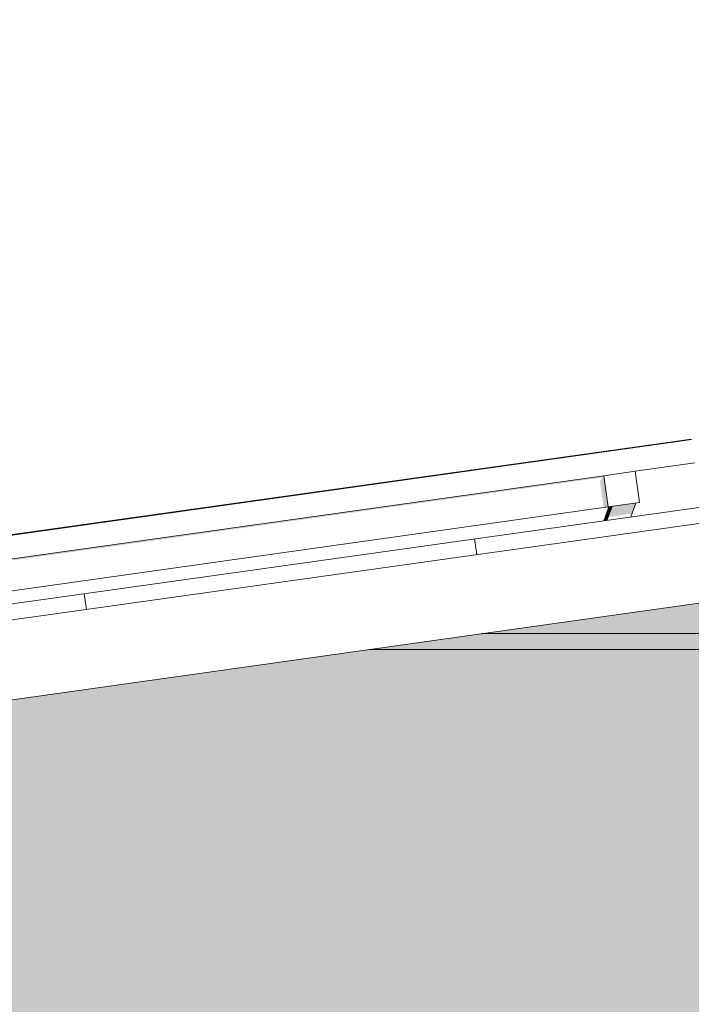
# Model space of a CAD drawing. Header units: metres. Extents: x -52 to 321, y -8 to 26.
# Tile 81 of 256: x -41.18 to -40.329, y 5.99 to 7.238. Entities that reach past the tile are written whole.
import ezdxf

# ---------------------------------------------------------------- set-up
doc = ezdxf.new("R2010")
doc.units = ezdxf.units.M
doc.header["$MEASUREMENT"] = 0
for name, color, linetype in [('10 Fassade', 7, 'Continuous'), ('30 Dachaufbau', 7, 'Continuous'), ('70 PV-Anlage', 7, 'Continuous'), ('94 Genehmigungsplanung Bemaßung', 7, 'Continuous')]:
    doc.layers.add(name, color=color, linetype=linetype)
doc.styles.add('ERSTELLTER_STIL_2', font='arial.ttf')
doc.dimstyles.new('ERSTELLTER_STIL__1', dxfattribs={"dimtxt": 0.25, "dimasz": 0.19, "dimexe": 0.18, "dimexo": 0.1, "dimgap": 0, "dimtad": 1, "dimtih": 1, "dimtoh": 1, "dimzin": 0, "dimdsep": 46, "dimtxsty": 'ERSTELLTER_STIL_2', "dimblk": 'ARROWHEAD_6', "dimblk1": 'ARROWHEAD_6', "dimblk2": 'ARROWHEAD_6', "dimcen": 0.09, "dimclrd": 7, "dimclre": 7, "dimclrt": 7, "dimazin": 0, "dimtfac": 1, "dimtdec": 4, "dimtmove": 0, "dimatfit": 3, "dimfxl": 1, "dimtolj": 1, "dimtzin": 0, "dimarcsym": 0})

# ---------------------------------------------------------------- blocks, each defined once
blk = doc.blocks.new('*X2', base_point=(-33357.279, 0))
at = {"layer": '30 Dachaufbau', "color": 7, "linetype": 'Continuous', "lineweight": 13}
for p, q in [((-40.6007, 6.5601), (-40.6035, 6.58)), ((-40.6007, 6.5601), (-40.6035, 6.58)), ((-41.0958, 6.4906), (-41.0986, 6.5104)), ((-41.0958, 6.4906), (-41.0986, 6.5104))]:
    blk.add_line(p, q, dxfattribs=at)
blk = doc.blocks.new('*D18', base_point=(-33357.279, 0))
at = {"layer": '94 Genehmigungsplanung Bemaßung', "color": 7, "linetype": 'Continuous', "lineweight": 13}
for p, q in [((-43.9997, 9.5481), (-43.9997, 9.9231)), ((-28.1801, 9.5481), (-28.1801, 9.9231)), ((-43.8997, 9.8356), (-44.0997, 9.6356)), ((-28.2801, 9.6356), (-28.0801, 9.8356)), ((-43.9997, 9.7356), (-28.1801, 9.7356)), ((-28.1801, 9.7356), (-28.0301, 9.7356))]:
    blk.add_line(p, q, dxfattribs=at)
at = {"layer": '94 Genehmigungsplanung Bemaßung', "color": 7, "lineweight": 13, "insert": (-36.5189, 9.7856), "char_height": 0.25, "attachment_point": 7, "style": 'ERSTELLTER_STIL_2'}
blk.add_mtext('\\A1;{\\pql;\\fArial|b0|i0|c0|p0;\\W1.000000;15,82}', dxfattribs=at)
blk = doc.blocks.new('ARROWHEAD_6')
at = {"color": 0, "linetype": 'Continuous', "lineweight": 0}
for p, q in [((-0.5, -0.5), (0.5, 0.5)), ((0, 0), (-1, 0))]:
    blk.add_line(p, q, dxfattribs=at)

msp = doc.modelspace()

# ---------------------------------------------------------------- hatches: boundary and pattern name
at = {"layer": '10 Fassade', "linetype": 'Continuous', "lineweight": 0, "true_color": 0x000000}
for points in [[(-39.8997, 6.5577), (-40.5948, 6.46), (-39.8997, 6.46)], [(-40.7371, 6.44), (-39.9297, 6.44), (-39.9297, 6.46), (-40.5948, 6.46)], [(-42.4297, 5.71), (-41.6718, 5.71), (-39.8997, 5.9591), (-39.8997, 6.44), (-40.7371, 6.44), (-42.4297, 6.2021)]]:
    msp.add_hatch(color=18, dxfattribs=at).paths.add_polyline_path(points)
at = {"layer": '70 PV-Anlage', "linetype": 'Continuous', "lineweight": 0, "true_color": 0x000000}
for points in [[(-40.3436, 6.7044), (-40.3436, 6.7044), (-40.3435, 6.7044)], [(-40.3435, 6.7044), (-40.3435, 6.7044), (-40.3434, 6.7044)], [(-40.3433, 6.7044), (-40.3434, 6.7044), (-40.3434, 6.7044)], [(-40.3433, 6.7044), (-40.3433, 6.7044), (-40.3431, 6.7044)], [(-40.3431, 6.7044), (-40.3431, 6.7044), (-40.343, 6.7044)], [(-40.343, 6.7044), (-40.343, 6.7044), (-40.3429, 6.7044)], [(-40.3429, 6.7044), (-40.3429, 6.7044), (-40.3428, 6.7044)], [(-40.3428, 6.7044), (-40.3428, 6.7044), (-40.3428, 6.7044), (-40.3427, 6.7044)], [(-40.3427, 6.7044), (-40.3427, 6.7044), (-40.3426, 6.7044)], [(-40.3426, 6.7044), (-40.3426, 6.7044), (-40.3425, 6.7044)], [(-40.3425, 6.7044), (-40.3425, 6.7044), (-40.3424, 6.7044)], [(-40.3424, 6.7044), (-40.3424, 6.7044), (-40.3423, 6.7044)], [(-40.3422, 6.7044), (-40.3423, 6.7044), (-40.3423, 6.7044)], [(-40.3422, 6.7044), (-40.3422, 6.7044), (-40.3421, 6.7044)], [(-40.342, 6.7044), (-40.3421, 6.7044), (-40.3421, 6.7044)], [(-40.342, 6.7044), (-40.342, 6.7044), (-40.3419, 6.7044)], [(-40.3419, 6.7044), (-40.3418, 6.7044), (-40.3417, 6.7044)], [(-40.3417, 6.7044), (-40.3417, 6.7044), (-40.3416, 6.7044)], [(-40.3416, 6.7044), (-40.3416, 6.7044), (-40.3415, 6.7044)], [(-40.3415, 6.7044), (-40.3415, 6.7044), (-40.3414, 6.7044)], [(-40.3414, 6.7044), (-40.3414, 6.7044), (-40.3413, 6.7044)], [(-40.3413, 6.7044), (-40.3413, 6.7044), (-40.3412, 6.7044)], [(-40.3412, 6.7044), (-40.3412, 6.7044), (-40.3411, 6.7044)], [(-40.341, 6.7044), (-40.3411, 6.7044), (-40.3411, 6.7044)], [(-40.3409, 6.7044), (-40.341, 6.7044), (-40.341, 6.7044)], [(-40.3409, 6.7044), (-40.3409, 6.7044), (-40.3408, 6.7044)], [(-40.3407, 6.7044), (-40.3408, 6.7044), (-40.3408, 6.7044)], [(-40.3406, 6.7044), (-40.3407, 6.7044), (-40.3407, 6.7044)], [(-40.3405, 6.7044), (-40.3406, 6.7044), (-40.3406, 6.7044)], [(-40.3404, 6.7044), (-40.3404, 6.7044), (-40.3403, 6.7044)], [(-40.3402, 6.7044), (-40.3403, 6.7044), (-40.3403, 6.7044)], [(-40.3401, 6.7044), (-40.3402, 6.7044), (-40.3402, 6.7044)], [(-40.34, 6.7044), (-40.3401, 6.7044), (-40.3401, 6.7044)], [(-40.3399, 6.7044), (-40.34, 6.7044), (-40.34, 6.7044)], [(-40.3399, 6.7044), (-40.3399, 6.7044), (-40.3398, 6.7044)], [(-41.9844, 6.443), (-41.9842, 6.4411), (-40.4411, 6.658), (-40.4446, 6.653), (-40.4399, 6.6197), (-40.434, 6.6205), (-40.4396, 6.6601)], [(-40.4342, 6.6077), (-40.4044, 6.6119), (-40.4036, 6.6131), (-40.3991, 6.6254), (-40.4293, 6.6212)], [(-40.4397, 6.603), (-40.4396, 6.603), (-40.4332, 6.6206), (-40.4333, 6.6206)], [(-40.4332, 6.6206), (-40.4396, 6.603), (-40.4394, 6.603), (-40.4331, 6.6206)], [(-40.4331, 6.6206), (-40.4394, 6.603), (-40.4393, 6.603), (-40.433, 6.6206)], [(-40.433, 6.6207), (-40.4393, 6.603), (-40.4392, 6.603), (-40.4328, 6.6207)], [(-40.4328, 6.6207), (-40.4392, 6.603), (-40.4391, 6.6031), (-40.4327, 6.6207)], [(-40.4327, 6.6207), (-40.4391, 6.6031), (-40.439, 6.6031), (-40.4326, 6.6207)], [(-40.4326, 6.6207), (-40.439, 6.6031), (-40.4389, 6.6031), (-40.4325, 6.6207)], [(-40.4325, 6.6207), (-40.4389, 6.6031), (-40.4388, 6.6031), (-40.4324, 6.6207)], [(-40.4324, 6.6207), (-40.4388, 6.6031), (-40.4386, 6.6031), (-40.4323, 6.6207)], [(-40.4386, 6.6031), (-40.4385, 6.6031), (-40.4322, 6.6208), (-40.4323, 6.6207)], [(-40.4385, 6.6031), (-40.4384, 6.6032), (-40.432, 6.6208), (-40.4322, 6.6208)], [(-40.432, 6.6208), (-40.4384, 6.6032), (-40.4383, 6.6032), (-40.4319, 6.6208)], [(-40.4319, 6.6208), (-40.4383, 6.6032), (-40.4382, 6.6032), (-40.4318, 6.6208)], [(-40.4318, 6.6208), (-40.4382, 6.6032), (-40.4381, 6.6032), (-40.4317, 6.6208)], [(-40.4317, 6.6208), (-40.4381, 6.6032), (-40.438, 6.6032), (-40.4316, 6.6208)], [(-40.4316, 6.6208), (-40.438, 6.6032), (-40.4379, 6.6032), (-40.4315, 6.6209)], [(-40.4315, 6.6209), (-40.4378, 6.6032), (-40.4377, 6.6032), (-40.4314, 6.6209)], [(-40.4314, 6.6209), (-40.4377, 6.6032), (-40.4376, 6.6033), (-40.4313, 6.6209)], [(-40.4312, 6.6209), (-40.4376, 6.6033), (-40.4375, 6.6033), (-40.4311, 6.6209)], [(-40.4311, 6.6209), (-40.4375, 6.6033), (-40.4374, 6.6033), (-40.431, 6.6209)], [(-40.431, 6.6209), (-40.4374, 6.6033), (-40.4373, 6.6033), (-40.4309, 6.6209)], [(-40.4309, 6.6209), (-40.4373, 6.6033), (-40.4372, 6.6033), (-40.4308, 6.621)], [(-40.4308, 6.621), (-40.4372, 6.6033), (-40.4371, 6.6033), (-40.4307, 6.621)], [(-40.4307, 6.621), (-40.437, 6.6033), (-40.4369, 6.6034), (-40.4306, 6.621)], [(-40.4306, 6.621), (-40.4369, 6.6034), (-40.4368, 6.6034), (-40.4305, 6.621)], [(-40.4304, 6.621), (-40.4368, 6.6034), (-40.4367, 6.6034), (-40.4303, 6.621)], [(-40.4303, 6.621), (-40.4367, 6.6034), (-40.4366, 6.6034), (-40.4302, 6.621)], [(-40.4302, 6.621), (-40.4366, 6.6034), (-40.4365, 6.6034), (-40.4301, 6.621)], [(-40.4301, 6.621), (-40.4365, 6.6034), (-40.4364, 6.6034), (-40.43, 6.6211)], [(-40.43, 6.6211), (-40.4364, 6.6034), (-40.4363, 6.6035), (-40.4299, 6.6211)], [(-40.4299, 6.6211), (-40.4363, 6.6035), (-40.4361, 6.6035), (-40.4298, 6.6211)], [(-40.4298, 6.6211), (-40.4361, 6.6035), (-40.436, 6.6035), (-40.4297, 6.6211)], [(-40.4297, 6.6211), (-40.436, 6.6035), (-40.4359, 6.6035), (-40.4295, 6.6211)], [(-40.4295, 6.6211), (-40.4359, 6.6035), (-40.4358, 6.6035), (-40.4294, 6.6211)], [(-40.4294, 6.6211), (-40.4358, 6.6035), (-40.4357, 6.6035), (-40.4293, 6.6212)]]:
    msp.add_hatch(color=18, dxfattribs=at).paths.add_polyline_path(points)

# ---------------------------------------------------------------- linework, layer by layer
at = {"layer": '10 Fassade', "color": 7, "linetype": 'Continuous', "lineweight": 13}
for p, q in [((-39.8997, 6.46), (-40.5948, 6.46)), ((-39.8997, 6.44), (-40.7371, 6.44))]:
    msp.add_line(p, q, dxfattribs=at)
at = {"layer": '30 Dachaufbau', "color": 7, "linetype": 'Continuous', "lineweight": 13}
for p, q in [((-44.5645, 6.0233), (-36.0897, 7.2143)), ((-36.0897, 7.1941), (-44.5618, 6.0035)), ((-36.0897, 7.0931), (-44.5478, 5.9044))]:
    msp.add_line(p, q, dxfattribs=at)
at = {"layer": '70 PV-Anlage', "color": 7, "linetype": 'Continuous', "lineweight": 13}
for p, q in [((-42.0282, 6.4671), (-40.3284, 6.706)), ((-42.0171, 6.4692), (-40.3436, 6.7044)), ((-42.017, 6.4692), (-40.3435, 6.7044)), ((-42.0169, 6.4692), (-40.3434, 6.7044)), ((-42.0168, 6.4692), (-40.3433, 6.7044)), ((-42.0167, 6.4692), (-40.3431, 6.7044)), ((-42.0166, 6.4692), (-40.343, 6.7044)), ((-42.0165, 6.4692), (-40.3429, 6.7044)), ((-42.0164, 6.4692), (-40.3428, 6.7044)), ((-42.0163, 6.4692), (-40.3427, 6.7044)), ((-42.0162, 6.4692), (-40.3426, 6.7044)), ((-42.0161, 6.4692), (-40.3425, 6.7044)), ((-42.0159, 6.4692), (-40.3424, 6.7044)), ((-42.0158, 6.4692), (-40.3423, 6.7044)), ((-42.0157, 6.4692), (-40.3422, 6.7044)), ((-42.0156, 6.4692), (-40.3421, 6.7044)), ((-42.0155, 6.4692), (-40.342, 6.7044)), ((-42.0154, 6.4692), (-40.3419, 6.7044)), ((-42.0153, 6.4692), (-40.3417, 6.7044)), ((-42.0152, 6.4692), (-40.3416, 6.7044)), ((-42.0151, 6.4692), (-40.3415, 6.7044)), ((-42.015, 6.4692), (-40.3414, 6.7044)), ((-42.0149, 6.4692), (-40.3413, 6.7044)), ((-42.0148, 6.4692), (-40.3412, 6.7044)), ((-42.0146, 6.4692), (-40.3411, 6.7044)), ((-42.0145, 6.4692), (-40.341, 6.7044)), ((-42.0144, 6.4692), (-40.3409, 6.7044)), ((-42.0143, 6.4692), (-40.3408, 6.7044)), ((-42.0142, 6.4692), (-40.3407, 6.7044)), ((-42.0141, 6.4692), (-40.3406, 6.7044)), ((-42.014, 6.4692), (-40.3404, 6.7044)), ((-42.0139, 6.4692), (-40.3403, 6.7044)), ((-42.0138, 6.4692), (-40.3402, 6.7044)), ((-42.0137, 6.4692), (-40.3401, 6.7044)), ((-42.0136, 6.4692), (-40.34, 6.7044)), ((-42.0135, 6.4692), (-40.3399, 6.7044)), ((-40.3322, 6.706), (-40.3436, 6.7044)), ((-40.3436, 6.7044), (-40.3435, 6.7044)), ((-40.3321, 6.706), (-40.3435, 6.7044)), ((-40.3435, 6.7044), (-40.3434, 6.7044)), ((-40.332, 6.706), (-40.3434, 6.7044)), ((-40.3434, 6.7044), (-40.3433, 6.7044)), ((-40.3319, 6.706), (-40.3433, 6.7044)), ((-40.3433, 6.7044), (-40.3431, 6.7044)), ((-40.3318, 6.706), (-40.3431, 6.7044)), ((-40.3431, 6.7044), (-40.343, 6.7044)), ((-40.3317, 6.706), (-40.343, 6.7044)), ((-40.343, 6.7044), (-40.3429, 6.7044)), ((-40.3315, 6.706), (-40.3429, 6.7044)), ((-40.3429, 6.7044), (-40.3428, 6.7044)), ((-40.3314, 6.706), (-40.3428, 6.7044)), ((-40.3428, 6.7044), (-40.3427, 6.7044)), ((-40.3313, 6.706), (-40.3427, 6.7044)), ((-40.3427, 6.7044), (-40.3426, 6.7044)), ((-40.3312, 6.706), (-40.3426, 6.7044)), ((-40.3426, 6.7044), (-40.3425, 6.7044)), ((-40.3311, 6.706), (-40.3425, 6.7044)), ((-40.3425, 6.7044), (-40.3424, 6.7044)), ((-40.331, 6.706), (-40.3424, 6.7044)), ((-40.3424, 6.7044), (-40.3423, 6.7044)), ((-40.3309, 6.706), (-40.3423, 6.7044)), ((-40.3423, 6.7044), (-40.3422, 6.7044)), ((-40.3308, 6.706), (-40.3422, 6.7044)), ((-40.3422, 6.7044), (-40.3421, 6.7044)), ((-40.3307, 6.706), (-40.3421, 6.7044)), ((-40.3421, 6.7044), (-40.342, 6.7044)), ((-40.3306, 6.706), (-40.342, 6.7044)), ((-40.342, 6.7044), (-40.3419, 6.7044)), ((-40.3305, 6.706), (-40.3419, 6.7044)), ((-40.3419, 6.7044), (-40.3417, 6.7044)), ((-40.3304, 6.706), (-40.3417, 6.7044)), ((-40.3417, 6.7044), (-40.3416, 6.7044)), ((-40.3302, 6.706), (-40.3416, 6.7044)), ((-40.3416, 6.7044), (-40.3415, 6.7044)), ((-40.3301, 6.706), (-40.3415, 6.7044)), ((-40.3415, 6.7044), (-40.3414, 6.7044)), ((-40.33, 6.706), (-40.3414, 6.7044)), ((-40.3414, 6.7044), (-40.3413, 6.7044)), ((-40.3299, 6.706), (-40.3413, 6.7044)), ((-40.3413, 6.7044), (-40.3412, 6.7044)), ((-40.3298, 6.706), (-40.3412, 6.7044)), ((-40.3412, 6.7044), (-40.3411, 6.7044)), ((-40.3297, 6.706), (-40.3411, 6.7044)), ((-40.3411, 6.7044), (-40.341, 6.7044)), ((-40.3296, 6.706), (-40.341, 6.7044)), ((-40.341, 6.7044), (-40.3409, 6.7044)), ((-40.3295, 6.706), (-40.3409, 6.7044)), ((-40.3409, 6.7044), (-40.3408, 6.7044)), ((-40.3294, 6.706), (-40.3408, 6.7044)), ((-40.3408, 6.7044), (-40.3407, 6.7044)), ((-40.3293, 6.706), (-40.3407, 6.7044)), ((-40.3407, 6.7044), (-40.3406, 6.7044)), ((-40.3292, 6.706), (-40.3406, 6.7044)), ((-40.3406, 6.7044), (-40.3405, 6.7044)), ((-40.3291, 6.706), (-40.3404, 6.7044)), ((-40.3404, 6.7044), (-40.3403, 6.7044)), ((-40.329, 6.706), (-40.3403, 6.7044)), ((-40.3403, 6.7044), (-40.3402, 6.7044)), ((-40.3288, 6.706), (-40.3402, 6.7044)), ((-40.3402, 6.7044), (-40.3401, 6.7044)), ((-40.3287, 6.706), (-40.3401, 6.7044)), ((-40.3401, 6.7044), (-40.34, 6.7044)), ((-40.3286, 6.706), (-40.34, 6.7044)), ((-40.34, 6.7044), (-40.3399, 6.7044)), ((-40.3285, 6.706), (-40.3399, 6.7044)), ((-40.3399, 6.7044), (-40.3398, 6.7044)), ((-40.3321, 6.706), (-40.3322, 6.706)), ((-40.332, 6.706), (-40.3321, 6.706)), ((-40.3319, 6.706), (-40.332, 6.706)), ((-40.3318, 6.706), (-40.3319, 6.706)), ((-40.3317, 6.706), (-40.3318, 6.706)), ((-40.3315, 6.706), (-40.3317, 6.706)), ((-40.3314, 6.706), (-40.3315, 6.706)), ((-40.3313, 6.706), (-40.3314, 6.706)), ((-40.3312, 6.706), (-40.3313, 6.706)), ((-40.3311, 6.706), (-40.3312, 6.706)), ((-40.331, 6.706), (-40.3311, 6.706)), ((-40.3309, 6.706), (-40.331, 6.706)), ((-40.3308, 6.706), (-40.3309, 6.706)), ((-40.3307, 6.706), (-40.3308, 6.706)), ((-40.3306, 6.706), (-40.3307, 6.706)), ((-40.3305, 6.706), (-40.3306, 6.706)), ((-40.3304, 6.706), (-40.3305, 6.706)), ((-40.3302, 6.706), (-40.3304, 6.706)), ((-40.3301, 6.706), (-40.3302, 6.706)), ((-40.33, 6.706), (-40.3301, 6.706)), ((-40.3299, 6.706), (-40.33, 6.706)), ((-40.3298, 6.706), (-40.3299, 6.706)), ((-40.3297, 6.706), (-40.3298, 6.706)), ((-40.3296, 6.706), (-40.3297, 6.706)), ((-40.3295, 6.706), (-40.3296, 6.706)), ((-40.3294, 6.706), (-40.3295, 6.706)), ((-40.3293, 6.706), (-40.3294, 6.706)), ((-40.3292, 6.706), (-40.3293, 6.706)), ((-40.3291, 6.706), (-40.3292, 6.706)), ((-40.329, 6.706), (-40.3291, 6.706)), ((-40.3288, 6.706), (-40.329, 6.706)), ((-40.3287, 6.706), (-40.3288, 6.706)), ((-40.3286, 6.706), (-40.3287, 6.706)), ((-40.4, 6.6657), (-40.3242, 6.6763)), ((-40.4396, 6.6601), (-40.4, 6.6657)), ((-40.3944, 6.6261), (-40.4, 6.6657)), ((-41.9844, 6.443), (-40.4396, 6.6601)), ((-40.434, 6.6205), (-40.4396, 6.6601)), ((-40.434, 6.6205), (-40.3944, 6.6261)), ((-40.4055, 6.6078), (-40.3991, 6.6254)), ((-41.9789, 6.4034), (-40.434, 6.6205)), ((-40.4333, 6.6206), (-40.4397, 6.603)), ((-40.4332, 6.6206), (-40.4396, 6.603)), ((-40.4331, 6.6206), (-40.4394, 6.603)), ((-40.433, 6.6207), (-40.4393, 6.603)), ((-40.4328, 6.6207), (-40.4392, 6.603)), ((-40.4327, 6.6207), (-40.4391, 6.6031)), ((-40.4326, 6.6207), (-40.439, 6.6031)), ((-40.4325, 6.6207), (-40.4389, 6.6031)), ((-40.4324, 6.6207), (-40.4388, 6.6031)), ((-40.4323, 6.6207), (-40.4386, 6.6031)), ((-40.4322, 6.6208), (-40.4385, 6.6031)), ((-40.432, 6.6208), (-40.4384, 6.6032)), ((-40.4319, 6.6208), (-40.4383, 6.6032)), ((-40.4318, 6.6208), (-40.4382, 6.6032)), ((-40.4317, 6.6208), (-40.4381, 6.6032)), ((-40.4316, 6.6208), (-40.438, 6.6032)), ((-40.4315, 6.6209), (-40.4378, 6.6032)), ((-40.4314, 6.6209), (-40.4377, 6.6032)), ((-40.4312, 6.6209), (-40.4376, 6.6033)), ((-40.4311, 6.6209), (-40.4375, 6.6033)), ((-40.431, 6.6209), (-40.4374, 6.6033)), ((-40.4309, 6.6209), (-40.4373, 6.6033)), ((-40.4308, 6.621), (-40.4372, 6.6033)), ((-40.4307, 6.621), (-40.437, 6.6033)), ((-40.4306, 6.621), (-40.4369, 6.6034)), ((-40.4304, 6.621), (-40.4368, 6.6034)), ((-40.4303, 6.621), (-40.4367, 6.6034)), ((-40.4302, 6.621), (-40.4366, 6.6034)), ((-40.4301, 6.621), (-40.4365, 6.6034)), ((-40.43, 6.6211), (-40.4364, 6.6034)), ((-40.4299, 6.6211), (-40.4363, 6.6035)), ((-40.4298, 6.6211), (-40.4361, 6.6035)), ((-40.4297, 6.6211), (-40.436, 6.6035)), ((-40.4295, 6.6211), (-40.4359, 6.6035)), ((-40.4294, 6.6211), (-40.4358, 6.6035)), ((-40.4293, 6.6212), (-40.4357, 6.6035)), ((-40.4397, 6.603), (-40.4397, 6.603)), ((-40.4396, 6.603), (-40.4396, 6.603)), ((-40.4396, 6.603), (-40.4396, 6.603)), ((-40.4396, 6.603), (-40.4396, 6.603)), ((-40.4394, 6.603), (-40.4394, 6.603)), ((-40.4394, 6.603), (-40.4394, 6.603)), ((-40.4394, 6.603), (-40.4394, 6.603)), ((-40.4393, 6.603), (-40.4393, 6.603)), ((-40.4393, 6.603), (-40.4393, 6.603)), ((-40.4393, 6.603), (-40.4393, 6.603)), ((-40.4392, 6.603), (-40.4392, 6.603)), ((-40.4392, 6.603), (-40.4392, 6.603)), ((-40.4392, 6.603), (-40.4392, 6.603)), ((-40.4391, 6.6031), (-40.4391, 6.6031)), ((-40.4391, 6.6031), (-40.4391, 6.6031)), ((-40.4391, 6.6031), (-40.4391, 6.6031)), ((-40.439, 6.6031), (-40.439, 6.6031)), ((-40.439, 6.6031), (-40.439, 6.6031)), ((-40.439, 6.6031), (-40.439, 6.6031)), ((-40.4389, 6.6031), (-40.4389, 6.6031)), ((-40.4389, 6.6031), (-40.4389, 6.6031)), ((-40.4389, 6.6031), (-40.4389, 6.6031)), ((-40.4388, 6.6031), (-40.4388, 6.6031)), ((-40.4388, 6.6031), (-40.4388, 6.6031)), ((-40.4388, 6.6031), (-40.4388, 6.6031)), ((-40.4386, 6.6031), (-40.4386, 6.6031)), ((-40.4386, 6.6031), (-40.4386, 6.6031)), ((-40.4386, 6.6031), (-40.4386, 6.6031)), ((-40.4385, 6.6031), (-40.4385, 6.6031)), ((-40.4385, 6.6031), (-40.4385, 6.6031)), ((-40.4385, 6.6031), (-40.4385, 6.6031)), ((-40.4384, 6.6032), (-40.4384, 6.6032)), ((-40.4384, 6.6032), (-40.4384, 6.6032)), ((-40.4384, 6.6032), (-40.4384, 6.6032)), ((-40.4383, 6.6032), (-40.4383, 6.6032)), ((-40.4383, 6.6032), (-40.4383, 6.6032)), ((-40.4383, 6.6032), (-40.4383, 6.6032)), ((-40.4382, 6.6032), (-40.4382, 6.6032)), ((-40.4382, 6.6032), (-40.4382, 6.6032)), ((-40.4382, 6.6032), (-40.4382, 6.6032)), ((-40.4381, 6.6032), (-40.4381, 6.6032)), ((-40.4381, 6.6032), (-40.4381, 6.6032)), ((-40.4381, 6.6032), (-40.4381, 6.6032)), ((-40.438, 6.6032), (-40.438, 6.6032)), ((-40.438, 6.6032), (-40.438, 6.6032)), ((-40.438, 6.6032), (-40.438, 6.6032)), ((-40.4379, 6.6032), (-40.4379, 6.6032)), ((-40.4379, 6.6032), (-40.4379, 6.6032)), ((-40.4378, 6.6032), (-40.4378, 6.6032)), ((-40.4377, 6.6032), (-40.4377, 6.6032)), ((-40.4377, 6.6032), (-40.4377, 6.6032)), ((-40.4377, 6.6032), (-40.4377, 6.6032)), ((-40.4376, 6.6033), (-40.4376, 6.6033)), ((-40.4376, 6.6033), (-40.4376, 6.6033)), ((-40.4376, 6.6033), (-40.4376, 6.6033)), ((-40.4375, 6.6033), (-40.4375, 6.6033)), ((-40.4375, 6.6033), (-40.4375, 6.6033)), ((-40.4375, 6.6033), (-40.4375, 6.6033)), ((-40.4374, 6.6033), (-40.4374, 6.6033)), ((-40.4374, 6.6033), (-40.4374, 6.6033)), ((-40.4374, 6.6033), (-40.4374, 6.6033)), ((-40.4373, 6.6033), (-40.4373, 6.6033)), ((-40.4373, 6.6033), (-40.4373, 6.6033)), ((-40.4373, 6.6033), (-40.4373, 6.6033)), ((-40.4372, 6.6033), (-40.4372, 6.6033)), ((-40.4372, 6.6033), (-40.4372, 6.6033)), ((-40.4372, 6.6033), (-40.4372, 6.6033)), ((-40.4371, 6.6033), (-40.4371, 6.6033)), ((-40.4371, 6.6033), (-40.4371, 6.6033)), ((-40.4371, 6.6033), (-40.4371, 6.6033)), ((-40.4369, 6.6034), (-40.4369, 6.6034)), ((-40.4369, 6.6034), (-40.4369, 6.6034)), ((-40.4369, 6.6034), (-40.4369, 6.6034)), ((-40.4368, 6.6034), (-40.4368, 6.6034)), ((-40.4368, 6.6034), (-40.4368, 6.6034)), ((-40.4368, 6.6034), (-40.4368, 6.6034)), ((-40.4367, 6.6034), (-40.4367, 6.6034)), ((-40.4367, 6.6034), (-40.4367, 6.6034)), ((-40.4367, 6.6034), (-40.4367, 6.6034)), ((-40.4366, 6.6034), (-40.4366, 6.6034)), ((-40.4366, 6.6034), (-40.4366, 6.6034)), ((-40.4366, 6.6034), (-40.4366, 6.6034)), ((-40.4365, 6.6034), (-40.4365, 6.6034)), ((-40.4365, 6.6034), (-40.4365, 6.6034)), ((-40.4365, 6.6034), (-40.4365, 6.6034)), ((-40.4364, 6.6034), (-40.4364, 6.6034)), ((-40.4364, 6.6034), (-40.4364, 6.6034)), ((-40.4364, 6.6034), (-40.4364, 6.6034)), ((-40.4363, 6.6035), (-40.4363, 6.6035)), ((-40.4363, 6.6035), (-40.4363, 6.6035)), ((-40.4363, 6.6035), (-40.4363, 6.6035)), ((-40.4361, 6.6035), (-40.4361, 6.6035)), ((-40.4361, 6.6035), (-40.4361, 6.6035)), ((-40.4361, 6.6035), (-40.4361, 6.6035)), ((-40.436, 6.6035), (-40.436, 6.6035)), ((-40.436, 6.6035), (-40.436, 6.6035)), ((-40.436, 6.6035), (-40.436, 6.6035)), ((-40.4359, 6.6035), (-40.4359, 6.6035)), ((-40.4359, 6.6035), (-40.4359, 6.6035)), ((-40.4359, 6.6035), (-40.4359, 6.6035)), ((-40.4358, 6.6035), (-40.4358, 6.6035)), ((-40.4358, 6.6035), (-40.4358, 6.6035)), ((-40.4358, 6.6035), (-40.4358, 6.6035)), ((-40.4357, 6.6035), (-40.4357, 6.6035))]:
    msp.add_line(p, q, dxfattribs=at)

# ---------------------------------------------------------------- block references
at = {"layer": '30 Dachaufbau', "lineweight": 0}
msp.add_blockref('*X2', (-33357.279, 0), dxfattribs=at)

# ---------------------------------------------------------------- dimensions: what is measured, and where the dimension line sits
at = {"layer": '94 Genehmigungsplanung Bemaßung', "color": 7, "linetype": 'Continuous', "lineweight": 13}
dim = msp.add_linear_dim(base=(-28.1801, 9.7356), p1=(-43.9997, 1.2), p2=(-28.1801, 1.2), dimstyle='ERSTELLTER_STIL__1', dxfattribs=at)
dim.commit()
dim.dimension.update_dxf_attribs({"geometry": '*D18', "text_midpoint": (-36.1001, 9.9106), "dimtype": 160})

doc.saveas('drawing.dxf')
